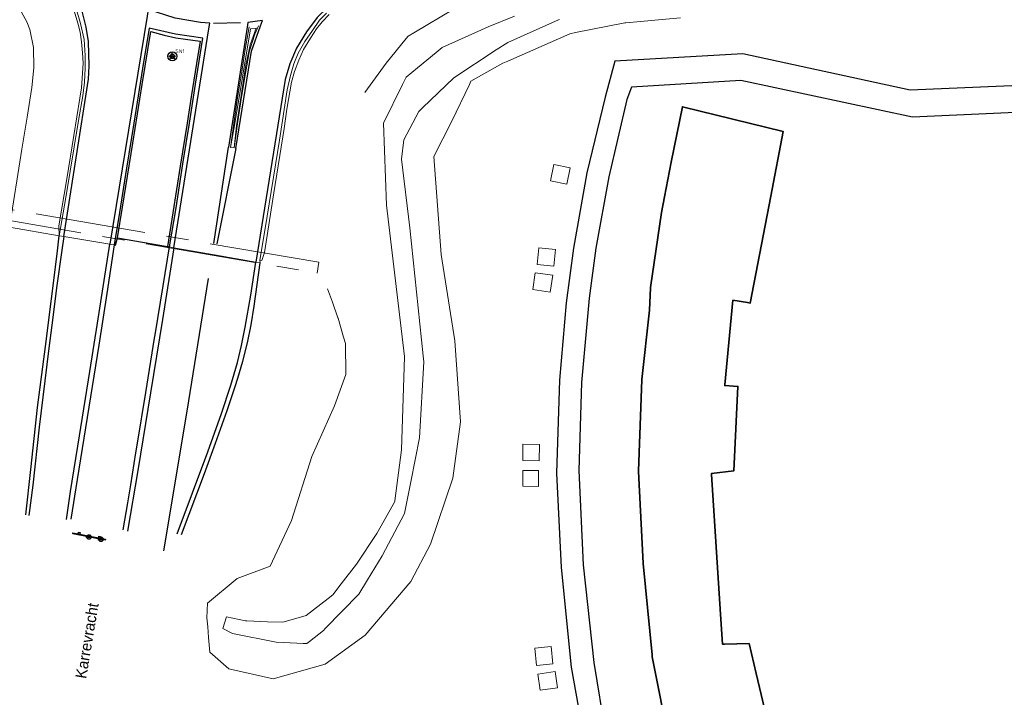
# Model space of a CAD drawing. Header units: metres. Extents: x 169249 to 194689, y 406250 to 412203.
# Tile 39 of 256: x 170441 to 170530, y 406456 to 406518. Entities that reach past the tile are written whole.
import ezdxf
from ezdxf.enums import TextEntityAlignment as Align

# ---------------------------------------------------------------- set-up
doc = ezdxf.new("R2010")
doc.units = ezdxf.units.M
doc.linetypes.add('BGT_NLCS_N264$0$AM-AS', pattern=[16, 10, -2, 2, -2])
doc.layers.get('0').update_dxf_attribs({"linetype": 'CONTINUOUS'})
for name, color, linetype, lineweight in [('BGT_NLCS_N264$0$B-WE-AM-AS_KUNSTWERK_DUIKER-GV', 252, 'BGT_NLCS_N264$0$AM-AS', 18), ('BGT_NLCS_N264$0$B-WE-GW-WATERGANG_INSTEEK-G', 252, 'CONTINUOUS', 18), ('BGT_NLCS_N264$0$B-WE-GW-WATERGANG_SLOOT_BODEM-G', 252, 'CONTINUOUS', 18), ('BGT_NLCS_N264$0$B-WE-OG-BREUKLIJN-G', 252, 'CONTINUOUS', 18), ('BGT_NLCS_N264$0$B-WE-OG-TOPOGRAFIE_BEBOUWING-G', 252, 'CONTINUOUS', 35), ('BGT_NLCS_N264$0$B-WE-OG-TOPOGRAFIE_TERREIN_GROEN-GV', 252, 'CONTINUOUS', 18), ('BGT_NLCS_N264$0$B-WE-OG-TOPOGRAFIE_WEG_BERM-GV', 252, 'CONTINUOUS', 18), ('BGT_NLCS_N264$0$B-WE-OG-TOPOGRAFIE_WEG_RIJWEG-GV', 252, 'CONTINUOUS', 18), ('BGT_NLCS_N264$0$B-WE-OG-TOPOGRAFIE_WEG_VERHARD-G', 252, 'CONTINUOUS', 18), ('BGT_NLCS_N264$0$B-WE-VW-BEWEGWIJZERING_DRAAGCONSTRUCTIE-S', 252, 'CONTINUOUS', 25), ('BGT_NLCS_N264$0$B-WE-VW-VERKEERSTEKEN_BORD-S', 252, 'CONTINUOUS', 25), ('X-XX-AL-REFERENTIE-G', 7, 'CONTINUOUS', 18)]:
    doc.layers.add(name, color=color, linetype=linetype, lineweight=lineweight)
for name, color, linetype in [('BGT_NLCS_N264$0$B-WE-OG-TOPOGRAFIE_WEG_RIJWEG-G', 252, 'CONTINUOUS'), ('BGT_NLCS_N264$0$B-WE-OG-TOPOGRAFIE_WEG_VERKEERSEILAND-GV', 252, 'CONTINUOUS'), ('BGT_NLCS_N264$0$B-WE-OG-TOPOGRAFIE_WEG_VOETPAD-G', 252, 'CONTINUOUS'), ('BGT_NLCS_N264$0$B-WE-VW-MARKERING-G', 252, 'CONTINUOUS'), ('BGT_NLCS_N264$0$B-WE-VW-VERKEERSTEKEN_DRAAGCONSTRUCTIE-S', 252, 'CONTINUOUS'), ('BGT_NLCS_N264$0$Label_Openbareruimte', 252, 'CONTINUOUS')]:
    doc.layers.add(name, color=color, linetype=linetype)
doc.styles.add('BGT_NLCS_N264$0$NLCS-ISO', font='NLCS-ISO.ttf')
doc.styles.add('BGT_NLCS_N264$0$STANDARD', font='txt')

# ---------------------------------------------------------------- blocks, each defined once
blk = doc.blocks.new('BGT_NLCS_N264$0$SIE-WEG_SCHRIKHEK')
for points in [[(-1.125, 0), (-1.125, 0.1), (-1.5, 0.1), (-1.5, 0)], [(-0.375, 0), (-0.375, 0.1), (-0.75, 0.1), (-0.75, 0)], [(0.375, 0.1), (0, 0.1), (0, 0), (0.375, 0)], [(1.125, 0), (1.125, 0.1), (0.75, 0.1), (0.75, 0)]]:
    blk.add_hatch(color=0).paths.add_polyline_path(points)
at = {"color": 0}
for p, q in [((-1.125, 0), (-1.125, 0.1)), ((-0.75, 0), (-0.75, 0.1)), ((-0.375, 0), (-0.375, 0.1)), ((0, 0.1), (0, 0)), ((0.375, 0.1), (0.375, 0)), ((0.75, 0.1), (0.75, 0)), ((1.125, 0.1), (1.125, 0))]:
    blk.add_line(p, q, dxfattribs=at)
at = {"flags": 128}
for points in [[(-1.5, 0.1), (1.5, 0.1), (1.5, 0), (-1.5, 0)], [(-1.0125, 0.1), (-1.0125, 0.25), (-0.8625, 0.25), (-0.8625, 0.1)], [(0.8625, 0.1), (0.8625, 0.25), (1.0125, 0.25), (1.0125, 0.1)]]:
    blk.add_lwpolyline(points, close=True, dxfattribs=at)
blk = doc.blocks.new('BGT_NLCS_N264$0$SIE-WEG_WEGWIJZER-SO')
for q in [(-0.292, -0.292), (0, 0.412), (0.292, -0.292)]:
    blk.add_line((0, 0), q)
blk.add_circle((0, 0), 0.413)
blk = doc.blocks.new('BGT_NLCS_N264$0$SIE-WEG_STRAATNAAMBORD_PAAL-SO')
blk.add_line((-0.3, 0), (0.3, 0))
for radius in [0.2, 0.0745]:
    blk.add_circle((0, 0), radius)
at = {"style": 'BGT_NLCS_N264$0$NLCS-ISO'}
blk.add_attdef('STRAATNAAMBORD', (0.278, 0.289), '', height=0.35, dxfattribs=at)
blk = doc.blocks.new('BGT_NLCS_N264$0$SIE-WEG_VERKEERSBORD_PAAL-SO')
blk.add_line((-0.3, 0), (0.3, 0))
for radius in [0.2, 0.0745]:
    blk.add_circle((0, 0), radius)
blk = doc.blocks.new('BGT_NLCS_N264')
at = {"layer": 'BGT_NLCS_N264$0$B-WE-AM-AS_KUNSTWERK_DUIKER-GV'}
blk.add_polyline3d([(170467.904, 406494.573, 11.791), (170468.066, 406495.56, 11.791), (170436.805, 406500.896, 11.34), (170436.637, 406499.91, 11.34), (170467.904, 406494.573, 11.791)], dxfattribs=at)
at = {"layer": 'BGT_NLCS_N264$0$B-WE-GW-WATERGANG_INSTEEK-G'}
for points in [[(170472.229, 406510.956, 12.875), (170474.165, 406513.591, 12.881), (170475.965, 406515.837, 12.984), (170476.135, 406516.05, 12.994), (170476.651, 406516.353, 12.986), (170480.328, 406518.515, 12.926), (170486.866, 406521.304, 12.881), (170491.874, 406522.787, 12.892), (170493.351, 406523.181, 12.852), (170494.619, 406523.52, 12.817), (170496.439, 406523.476, 12.752), (170499.119, 406523.412, 12.657), (170516.425, 406523.359, 12.497)], [(170500.821, 406517.705, 12.071), (170495.865, 406517.264, 12.001), (170495.85, 406517.263, 12.001), (170495.776, 406517.248, 12.002), (170491.309, 406516.369, 12.071), (170490.802, 406516.269, 12.079), (170487.992, 406515.027, 12.019), (170485.164, 406513.778, 11.959), (170484.739, 406513.59, 11.95), (170481.833, 406511.98, 11.926), (170481.689, 406511.678, 11.923), (170480.098, 406508.348, 11.894), (170478.484, 406505.136, 11.889), (170479.151, 406496.26, 11.772), (170480.372, 406488.433, 11.794), (170480.887, 406481.095, 11.946), (170480.179, 406475.999, 12.018), (170478.177, 406470.006, 11.941), (170476.4, 406466.637, 11.911), (170472.244, 406461.776, 11.897), (170468.629, 406459.152, 11.916), (170463.906, 406457.81, 12.225), (170459.906, 406458.715, 12.196), (170458.182, 406460.235, 12.163), (170458.068, 406461.558, 12.141), (170457.985, 406462.514, 12.125), (170457.913, 406463.345, 12.111), (170457.958, 406464.679, 12.026), (170460.669, 406466.887, 11.816), (170463.642, 406468.018, 11.772), (170465.573, 406472.144, 11.97), (170467.422, 406477.95, 11.988), (170469.467, 406482.54, 12.082), (170470.495, 406485.389, 12.011), (170470.457, 406488.206, 11.974), (170470.29, 406488.783, 12), (170469.793, 406490.497, 12.077), (170469.783, 406490.533, 12.079), (170469.284, 406491.941, 12.203), (170468.852, 406493.158, 12.311)]]:
    blk.add_polyline3d(points, dxfattribs=at)
at = {"layer": 'BGT_NLCS_N264$0$B-WE-GW-WATERGANG_SLOOT_BODEM-G'}
blk.add_polyline3d([(170489.85, 406517.562, 10.818), (170489.756, 406517.538, 10.818), (170485.167, 406515.476, 10.903), (170484.131, 406514.796, 10.913), (170480.289, 406512.272, 10.95), (170477.456, 406509.546, 11.039), (170477.124, 406509.226, 11.049), (170475.768, 406506.663, 11.086), (170475.546, 406504.905, 11.09), (170476.291, 406498.67, 10.96), (170477.513, 406487.085, 10.915), (170477.572, 406486.527, 10.913), (170477.174, 406479.649, 10.889), (170476.388, 406475.672, 10.872), (170475.824, 406472.787, 10.865), (170473.789, 406468.956, 10.855), (170473.467, 406468.423, 10.852), (170472.475, 406466.784, 10.844), (170471.685, 406465.479, 10.838), (170468.641, 406462.361, 10.847), (170468.478, 406462.194, 10.848), (170467.215, 406461.201, 10.769), (170466.966, 406461.006, 10.753), (170466.629, 406461.021, 10.748), (170464.875, 406461.099, 10.72), (170464.185, 406461.13, 10.709), (170460.225, 406461.928, 10.654), (170459.35, 406462.365, 10.658), (170459.676, 406463.439, 10.675), (170461.422, 406463.06, 10.705), (170461.545, 406463.056, 10.705), (170463.394, 406462.989, 10.699), (170464.791, 406462.939, 10.695), (170466.179, 406463.336, 10.682), (170466.908, 406463.544, 10.675), (170467.572, 406464.062, 10.672), (170468.895, 406465.094, 10.667), (170469.32, 406465.425, 10.665), (170470.085, 406466.41, 10.66), (170471.469, 406468.194, 10.651), (170473.299, 406470.993, 10.75), (170474.237, 406472.641, 10.771), (170474.946, 406473.885, 10.787), (170474.954, 406473.951, 10.788), (170475.55, 406478.561, 10.862), (170475.809, 406486.993, 10.845), (170475.81, 406487.012, 10.845), (170474.184, 406500.73, 10.865), (170473.923, 406508.173, 11.103), (170475.634, 406511.666, 11.035), (170475.954, 406512.318, 11.022), (170476.981, 406513.163, 11.014), (170478.674, 406514.558, 11.002), (170479.221, 406515.008, 10.998), (170483.383, 406516.879, 10.964), (170485.796, 406517.863, 10.914)], dxfattribs=at)
at = {"layer": 'BGT_NLCS_N264$0$B-WE-OG-BREUKLIJN-G'}
blk.add_polyline3d([(170460.05, 406505.972, 12.857), (170460.413, 406507.957, 12.967), (170461.853, 406516.723, 13.168), (170462.364, 406516.786, 13.171), (170461.83, 406515.25, 13.169), (170461.435, 406513.429, 13.101), (170460.58, 406507.919, 12.986), (170460.369, 406505.93, 12.857)], dxfattribs=at)
at = {"layer": 'BGT_NLCS_N264$0$B-WE-OG-TOPOGRAFIE_BEBOUWING-G'}
for points in [[(170507.041, 406461.002, 15.016), (170507.683, 406458.292, 15.015), (170508.705, 406453.975, 15.014)], [(170499.824, 406451.933, 14.989), (170498.259, 406459.812, 15.067), (170498.243, 406459.971, 15.068), (170497.428, 406468.255, 15.102), (170497.427, 406468.28, 15.102), (170497.008, 406476.6, 15.175), (170497.004, 406476.671, 15.176), (170497.306, 406484.903, 15.211), (170497.31, 406484.935, 15.211), (170498.005, 406491.217, 15.223), (170498.115, 406493.241, 15.281), (170498.116, 406493.263, 15.282), (170499.102, 406500.054, 15.36), (170499.375, 406501.495, 15.361), (170499.968, 406504.628, 15.363), (170500.999, 406509.656, 15.321), (170510.12, 406507.413, 15.071), (170508.996, 406501.556, 15.001), (170507.137, 406491.864, 14.884), (170506.883, 406491.904, 14.898), (170505.574, 406492.112, 14.973), (170504.841, 406484.46, 15.02), (170504.833, 406484.378, 15.02), (170506.027, 406484.313, 15.005), (170505.653, 406476.665, 14.966), (170505.652, 406476.649, 14.966), (170503.632, 406476.428, 15.012), (170503.639, 406476.326, 15.012), (170504.453, 406463.677, 15.012), (170504.629, 406460.937, 15.012), (170504.812, 406460.942, 15.012), (170507.041, 406461.002, 15.016)]]:
    blk.add_polyline3d(points, dxfattribs=at)
at = {"layer": 'BGT_NLCS_N264$0$B-WE-OG-TOPOGRAFIE_TERREIN_GROEN-GV'}
blk.add_line((170449.497, 406497.129, 12.655), (170449.476, 406497.133, 12.654), dxfattribs=at)
at = {"layer": 'BGT_NLCS_N264$0$B-WE-OG-TOPOGRAFIE_WEG_BERM-GV'}
for p, q in [((170444.537, 406497.962, 12.626), (170440.018, 406498.74, 12.55)), ((170444.561, 406497.958, 12.626), (170444.537, 406497.962, 12.626)), ((170462.714, 406495.746, 12.576), (170462.727, 406495.499, 12.621))]:
    blk.add_line(p, q, dxfattribs=at)
for points in [[(170440.018, 406498.74, 12.55), (170441.158, 406505.803, 12.761), (170441.621, 406508.708, 12.836), (170442.044, 406511.383, 12.893), (170442.232, 406513.189, 12.938), (170442.199, 406515.032, 12.989), (170441.88, 406516.661, 13.033), (170441.602, 406517.351, 13.062), (170440.482, 406519.41, 13.109), (170439.105, 406521.231, 13.233), (170435.992, 406523.861, 13.211), (170432.89, 406525.203, 13.096), (170429.11, 406526.345, 12.996), (170419.168, 406529.489, 12.816), (170408.899, 406533.009, 12.706), (170392.148, 406539.125, 12.652), (170370.434, 406547.854, 12.696), (170343.16, 406560.284, 12.694), (170325.487, 406569.03, 12.711), (170326.583, 406571.305, 12.65)], [(170440.116, 406526.229, 13.223), (170441.051, 406525.399, 13.248), (170441.695, 406524.784, 13.254), (170442.423, 406524.019, 13.254), (170443.121, 406523.248, 13.215), (170443.661, 406522.542, 13.215), (170444.405, 406521.451, 13.208), (170445.029, 406520.38, 13.208), (170445.514, 406519.274, 13.18), (170445.881, 406518.355, 13.158), (170446.225, 406517.222, 13.121), (170446.419, 406516.404, 13.116), (170446.556, 406515.529, 13.091), (170446.655, 406514.551, 13.102), (170446.698, 406513.604, 13.09), (170446.605, 406512.248, 13.024), (170446.542, 406511.372, 13.022), (170446.387, 406510.427, 12.992), (170445.845, 406507.037, 12.912), (170445.226, 406503.114, 12.835), (170444.486, 406498.865, 12.769), (170444.537, 406497.962, 12.626)], [(170446.896, 406514.295, 12.965), (170446.779, 406515.732, 13.018), (170446.472, 406517.204, 13.023), (170446.07, 406518.554, 13.069), (170445.547, 406519.904, 13.071), (170444.806, 406521.21, 13.094), (170444.344, 406521.945, 13.109), (170444.043, 406522.425, 13.119), (170443.16, 406523.558, 13.139), (170442.18, 406524.593, 13.145), (170441.08, 406525.703, 13.097), (170439.873, 406526.747, 13.07), (170439.408, 406527.076, 13.067), (170438.236, 406527.903, 13.059), (170436.872, 406528.613, 13.058), (170435.339, 406529.293, 13.028), (170426.361, 406532.139, 12.882), (170409.155, 406537.839, 12.669), (170409.079, 406537.865, 12.669)], [(170468.756, 406518.141, 13.117), (170468.1, 406517.483, 13.064), (170467.47, 406516.575, 13.018), (170466.779, 406515.575, 13.011), (170466.173, 406514.504, 13.009), (170465.79, 406513.552, 12.992), (170465.491, 406512.478, 12.946), (170465.19, 406511.181, 12.902), (170464.475, 406506.62, 12.812), (170463.198, 406498.604, 12.605), (170462.714, 406495.746, 12.576)], [(170468.999, 406518.012, 13.238), (170468.348, 406517.346, 13.23), (170467.832, 406516.718, 13.223), (170467.29, 406515.875, 13.222), (170466.665, 406514.838, 13.2), (170466.23, 406513.865, 13.173), (170465.855, 406512.859, 13.14), (170465.586, 406511.874, 13.11), (170465.14, 406509.438, 13.064), (170464.926, 406507.672, 12.996), (170463.965, 406501.849, 12.861), (170463.138, 406496.45, 12.762), (170462.903, 406495.709, 12.572), (170462.714, 406495.746, 12.576)], [(170444.537, 406497.962, 12.626), (170445.14, 406501.437, 12.713), (170446.276, 406508.417, 12.877), (170446.662, 406510.632, 12.907), (170446.833, 406511.885, 12.982), (170446.896, 406513.146, 12.957), (170446.896, 406514.295, 12.965)]]:
    blk.add_polyline3d(points, dxfattribs=at)
at = {"layer": 'BGT_NLCS_N264$0$B-WE-OG-TOPOGRAFIE_WEG_RIJWEG-G'}
for points in [[(170441.494, 406472.664, 12.268), (170441.971, 406476.78, 12.291), (170442.577, 406482.4, 12.351), (170443.286, 406487.935, 12.426), (170444.333, 406496.325, 12.593), (170444.537, 406497.962, 12.626)], [(170449.497, 406497.129, 12.655), (170448.845, 406492.719, 12.619), (170448.109, 406488.059, 12.576), (170446.911, 406480.565, 12.445), (170446.144, 406475.878, 12.363), (170445.588, 406472.264, 12.352)], [(170450.316, 406471.299, 12.357), (170450.741, 406473.75, 12.365), (170451.025, 406475.387, 12.371), (170451.481, 406478.301, 12.396), (170451.619, 406479.179, 12.404), (170452.368, 406483.77, 12.503), (170453.168, 406488.676, 12.593), (170453.218, 406488.973, 12.598), (170453.963, 406493.433, 12.681), (170454.518, 406496.95, 12.819)], [(170455.62, 406470.881, 12.236), (170457.699, 406476.424, 12.274), (170458.699, 406479.17, 12.294), (170459.752, 406482.113, 12.354), (170460.231, 406483.582, 12.373), (170460.464, 406484.297, 12.382), (170460.709, 406485.048, 12.392), (170461.167, 406486.593, 12.414), (170461.58, 406488.253, 12.43), (170461.937, 406489.881, 12.457), (170462.183, 406491.566, 12.476), (170462.727, 406495.499, 12.621)]]:
    blk.add_polyline3d(points, dxfattribs=at)
at = {"layer": 'BGT_NLCS_N264$0$B-WE-OG-TOPOGRAFIE_WEG_RIJWEG-GV'}
for p, q in [((170460.369, 406505.93, 12.857), (170460.05, 406505.972, 12.857)), ((170444.957, 406497.892, 12.624), (170444.561, 406497.958, 12.626)), ((170449.13, 406497.191, 12.638), (170444.957, 406497.892, 12.624)), ((170449.476, 406497.133, 12.654), (170449.13, 406497.191, 12.638)), ((170454.921, 406496.879, 12.722), (170454.518, 406496.95, 12.819)), ((170462.727, 406495.499, 12.621), (170462.339, 406495.568, 12.537))]:
    blk.add_line(p, q, dxfattribs=at)
for points in [[(170460.05, 406505.972, 12.857), (170460.368, 406508.332, 12.914), (170460.698, 406510.467, 12.962), (170461.045, 406512.644, 13.005), (170461.387, 406514.84, 13.073), (170461.752, 406516.882, 13.126)], [(170462.579, 406516.973, 13.127), (170462.269, 406516.221, 13.095), (170462.042, 406515.578, 13.087), (170461.808, 406514.807, 13.076), (170461.756, 406514.561, 13.052), (170461.399, 406512.678, 13.015), (170461.056, 406510.507, 12.957), (170460.721, 406508.315, 12.907), (170460.369, 406505.93, 12.857)], [(170462.339, 406495.568, 12.537), (170458.601, 406496.234, 12.63), (170454.921, 406496.879, 12.722)]]:
    blk.add_polyline3d(points, dxfattribs=at)
at = {"layer": 'BGT_NLCS_N264$0$B-WE-OG-TOPOGRAFIE_WEG_VERHARD-G'}
for points in [[(170490.518, 406502.628, 12.468), (170489.045, 406502.926, 12.466), (170489.344, 406504.405, 12.466), (170490.817, 406504.107, 12.481), (170490.518, 406502.628, 12.468)], [(170487.844, 406495.348, 12.457), (170487.992, 406496.864, 12.464), (170489.499, 406496.717, 12.475), (170489.35, 406495.201, 12.471), (170487.844, 406495.348, 12.457)], [(170487.437, 406493.076, 12.419), (170487.66, 406494.612, 12.415), (170489.25, 406494.381, 12.475), (170489.027, 406492.845, 12.469), (170487.437, 406493.076, 12.419)], [(170488.051, 406479.048, 12.439), (170488.023, 406477.566, 12.432), (170486.523, 406477.594, 12.444), (170486.551, 406479.076, 12.426), (170488.051, 406479.048, 12.439)], [(170487.942, 406475.248, 12.434), (170486.531, 406475.261, 12.424), (170486.544, 406476.693, 12.445), (170487.956, 406476.679, 12.442), (170487.942, 406475.248, 12.434)], [(170489.269, 406459.163, 12.422), (170487.766, 406459.015, 12.371), (170487.612, 406460.579, 12.41), (170489.114, 406460.727, 12.439), (170489.269, 406459.163, 12.422)], [(170489.691, 406456.998, 12.427), (170488.109, 406456.768, 12.422), (170487.896, 406458.231, 12.391), (170489.478, 406458.461, 12.419), (170489.691, 406456.998, 12.427)]]:
    blk.add_polyline3d(points, dxfattribs=at)
at = {"layer": 'BGT_NLCS_N264$0$B-WE-OG-TOPOGRAFIE_WEG_VERKEERSEILAND-GV'}
blk.add_line((170449.808, 406497.785, 12.83), (170454.347, 406496.992, 12.771), dxfattribs=at)
for points in [[(170452.669, 406516.783, 13.125), (170452.083, 406513.118, 13.004), (170451.283, 406508.163, 12.911), (170450.618, 406504.078, 12.822), (170449.98, 406500.07, 12.752), (170449.497, 406497.129, 12.655)], [(170449.808, 406497.785, 12.83), (170450.266, 406500.538, 12.872), (170451.196, 406506.356, 13.03), (170452.04, 406511.674, 13.114), (170452.819, 406516.48, 13.184), (170454.039, 406516.149, 13.188), (170455.107, 406515.909, 13.188), (170455.976, 406515.774, 13.187), (170457.29, 406515.605, 13.188), (170456.982, 406513.558, 13.157), (170456.501, 406510.554, 13.112), (170456.127, 406508.162, 13.087), (170455.495, 406504.256, 12.989), (170454.827, 406500.039, 12.893), (170454.347, 406496.992, 12.771)], [(170454.518, 406496.95, 12.819), (170455.117, 406500.483, 12.786), (170455.738, 406504.47, 12.885), (170456.321, 406508.177, 12.955), (170456.877, 406511.7, 13.038), (170457.533, 406515.857, 13.105), (170455.061, 406516.237, 13.105), (170452.669, 406516.783, 13.125)], [(170449.497, 406497.129, 12.655), (170449.623, 406497.109, 12.753), (170449.808, 406497.785, 12.83)], [(170454.347, 406496.992, 12.771), (170454.514, 406496.951, 12.818), (170454.518, 406496.95, 12.819)]]:
    blk.add_polyline3d(points, dxfattribs=at)
at = {"layer": 'BGT_NLCS_N264$0$B-WE-OG-TOPOGRAFIE_WEG_VOETPAD-G'}
for points in [[(170536.311, 406511.776, 13.611), (170534.378, 406511.693, 13.474), (170521.636, 406511.144, 12.573), (170506.469, 406514.46, 12.587), (170494.876, 406513.772, 12.55), (170494.009, 406510.52, 12.551), (170492.348, 406503.671, 12.527), (170491.123, 406496.826, 12.515), (170490.474, 406491.87, 12.51), (170489.844, 406484.879, 12.501), (170489.591, 406476.459, 12.497), (170489.996, 406467.897, 12.494), (170490.928, 406458.862, 12.51), (170492.132, 406452.136, 12.495), (170493.854, 406445.217, 12.468), (170494.695, 406441.807, 12.429)], [(170536.521, 406509.377, 13.636), (170521.827, 406508.697, 12.658), (170506.295, 406512.021, 12.701), (170496.38, 406511.412, 12.597), (170495.962, 406510.294, 12.595), (170494.341, 406503.288, 12.574), (170493.16, 406496.821, 12.586), (170492.553, 406492.318, 12.585), (170491.839, 406484.656, 12.593), (170491.615, 406476.693, 12.542), (170491.988, 406468.14, 12.529), (170492.954, 406459.283, 12.536), (170494.038, 406452.833, 12.531), (170495.64, 406446.04, 12.51), (170496.691, 406442.195, 12.503)]]:
    blk.add_polyline3d(points, dxfattribs=at)
at = {"layer": 'BGT_NLCS_N264$0$B-WE-VW-MARKERING-G', "linetype": 'Continuous'}
blk.add_line((170458.51, 406517.218, 13.134), (170460.971, 406517.285, 13.137), dxfattribs=at)
at = {"layer": 'BGT_NLCS_N264$0$B-WE-VW-MARKERING-G'}
for p, q in [((170458.538, 406497.267, 12.701), (170459.875, 406505.976, 12.864)), ((170460.534, 406505.853, 12.837), (170458.825, 406497.225, 12.677))]:
    blk.add_line(p, q, dxfattribs=at)
for points in [[(170519.704, 406528.344, 12.784), (170518.674, 406528.289, 12.766), (170515.333, 406528.11, 12.706), (170507.868, 406527.809, 12.715), (170503.814, 406527.71, 12.723), (170497.555, 406527.566, 12.721), (170488.459, 406527.669, 12.815), (170485.149, 406527.637, 12.895), (170483.852, 406527.53, 12.903), (170481.631, 406526.944, 12.996), (170479.055, 406526.02, 13.087), (170477.87, 406525.347, 13.107), (170476.809, 406524.607, 13.117), (170475.628, 406523.568, 13.138), (170472.827, 406521.304, 13.103), (170470.336, 406519.703, 13.126), (170468.844, 406518.64, 13.089), (170467.91, 406517.726, 13.072), (170466.936, 406516.439, 13.04), (170466.044, 406514.963, 13.016), (170465.418, 406513.535, 13.01), (170465.006, 406512.113, 12.933), (170462.339, 406495.568, 12.537)], [(170444.957, 406497.892, 12.624), (170447.191, 406512.141, 12.921), (170447.245, 406513.373, 12.947), (170447.174, 406515.571, 12.989), (170446.976, 406516.865, 12.999), (170446.652, 406518.196, 13.033), (170446.164, 406519.407, 13.062), (170445.462, 406520.811, 13.085), (170444.666, 406522.148, 13.087), (170444.018, 406523.074, 13.087), (170442.464, 406524.839, 13.074)], [(170454.921, 406496.879, 12.722), (170458.082, 406516.703, 13.129), (170458.166, 406517.216, 13.142), (170457.338, 406517.273, 13.139), (170455.043, 406517.671, 13.142), (170452.598, 406518.451, 13.14), (170452.501, 406517.865, 13.125), (170449.13, 406497.191, 12.638)], [(170460.534, 406505.853, 12.837), (170461.967, 406514.677, 13.065), (170462.774, 406516.993, 13.123), (170462.949, 406517.452, 13.14), (170461.613, 406517.291, 13.134), (170461.547, 406516.864, 13.124), (170459.875, 406505.976, 12.864)], [(170444.957, 406497.892, 12.624), (170444.773, 406496.651, 12.604), (170444.281, 406493.254, 12.567), (170443.943, 406490.548, 12.512), (170443.59, 406487.771, 12.44), (170443.22, 406484.805, 12.414), (170442.725, 406480.628, 12.356), (170442.141, 406475.366, 12.297), (170441.788, 406472.605, 12.297)], [(170445.184, 406472.244, 12.367), (170445.565, 406474.79, 12.373), (170446.369, 406479.817, 12.471), (170447.293, 406485.655, 12.511), (170447.991, 406490.041, 12.63), (170449.13, 406497.191, 12.638)], [(170454.921, 406496.879, 12.722), (170453.884, 406490.367, 12.65), (170452.815, 406483.734, 12.525), (170451.658, 406476.699, 12.391), (170450.709, 406471.19, 12.365)], [(170455.224, 406470.947, 12.296), (170458.002, 406478.388, 12.284), (170459.249, 406481.86, 12.362), (170460.087, 406484.416, 12.369), (170460.688, 406486.48, 12.428), (170461.034, 406488.011, 12.474), (170461.384, 406489.662, 12.481), (170461.879, 406492.587, 12.541), (170462.339, 406495.568, 12.537)]]:
    blk.add_polyline3d(points, dxfattribs=at)
at = {"layer": 'BGT_NLCS_N264$0$B-WE-VW-MARKERING-G', "linetype": 'Continuous'}
blk.add_polyline3d([(170458.02, 406494.078, 12.691), (170456.1, 406482.066, 12.502), (170453.987, 406469.42, 12.38)], dxfattribs=at)
at = {"layer": 'BGT_NLCS_N264$0$B-WE-VW-BEWEGWIJZERING_DRAAGCONSTRUCTIE-S', "color": 7}
blk.add_blockref('BGT_NLCS_N264$0$SIE-WEG_WEGWIJZER-SO', (170454.778, 406514.222, 13.358), dxfattribs=at)
at = {"layer": 'BGT_NLCS_N264$0$B-WE-VW-VERKEERSTEKEN_BORD-S', "color": 7}
blk.add_blockref('BGT_NLCS_N264$0$SIE-WEG_STRAATNAAMBORD_PAAL-SO', (170454.778, 406514.222, 13.358), dxfattribs=at).add_auto_attribs({'STRAATNAAMBORD': 'SN1'})
at = {"layer": 'BGT_NLCS_N264$0$B-WE-VW-VERKEERSTEKEN_BORD-S', "color": 7, "rotation": 348.8117574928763}
blk.add_blockref('BGT_NLCS_N264$0$SIE-WEG_SCHRIKHEK', (170447.23, 406470.663, 12.439), dxfattribs=at)
at = {"layer": 'BGT_NLCS_N264$0$B-WE-VW-VERKEERSTEKEN_DRAAGCONSTRUCTIE-S', "color": 7}
for p in [(170447.23, 406470.663, 12.439), (170448.317, 406470.448, 12.401)]:
    blk.add_blockref('BGT_NLCS_N264$0$SIE-WEG_VERKEERSBORD_PAAL-SO', p, dxfattribs=at)
at = {"layer": 'BGT_NLCS_N264$0$Label_Openbareruimte', "color": 252, "lineweight": 18, "style": 'BGT_NLCS_N264$0$STANDARD'}
blk.add_text('Karrevracht', height=1, rotation=80.49999, dxfattribs=at).set_placement((170447.026, 406461.267), align=Align.MIDDLE)

msp = doc.modelspace()

# ---------------------------------------------------------------- block references
at = {"layer": 'X-XX-AL-REFERENTIE-G'}
msp.add_blockref('BGT_NLCS_N264', (0, 0), dxfattribs=at)

doc.saveas('drawing.dxf')
